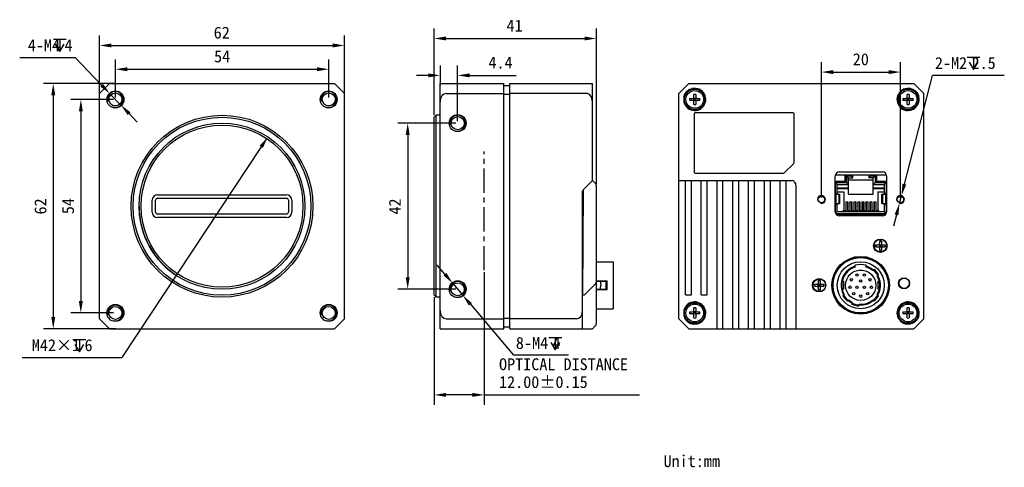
# Model space of a CAD drawing. Header units: millimetres. Extents: x 33 to 282, y 82 to 195.
import ezdxf

# ---------------------------------------------------------------- set-up
doc = ezdxf.new("R2010")
doc.units = ezdxf.units.MM
doc.header["$LTSCALE"] = 16.335
doc.header["$PDMODE"] = 3
doc.header["$PDSIZE"] = 8
doc.linetypes.add('CENTER', pattern=[0.6, 0.375, -0.075, 0.075, -0.075])
doc.layers.get('0').update_dxf_attribs({"linetype": 'CONTINUOUS'})
doc.layers.get('Defpoints').update_dxf_attribs({"linetype": 'CONTINUOUS'})
for name, color, linetype in [('00_COMPONENTS', 7, 'CONTINUOUS'), ('05_ALL_CURVES', 7, 'CONTINUOUS'), ('50_ALL_DETAILS', 7, 'CONTINUOUS'), ('51__DRAFT_DIMS', 7, 'CONTINUOUS')]:
    doc.layers.add(name, color=color, linetype=linetype)
doc.styles.get("Standard").update_dxf_attribs({"font": 'simfang.ttf'})
doc.dimstyles.new('DIMSTYLE_1', dxfattribs={"dimtxt": 3, "dimasz": 3, "dimexe": 2.5, "dimexo": 0.5, "dimtad": 1, "dimdsep": 46, "dimtxsty": 'STANDARD', "dimblk": '_FILLED', "dimblk1": '_FILLED', "dimblk2": '_FILLED', "dimcen": 0.09, "dimclrt": 3, "dimazin": 2, "dimtp": 0.1, "dimtm": 0.1, "dimtfac": 1, "dimtmove": 0, "dimatfit": 2, "dimldrblk": '_FILLED', "dimfxl": 1, "dimtolj": 1, "dimarcsym": 0})
doc.dimstyles.new('DIMSTYLE_2', dxfattribs={"dimtxt": 3, "dimasz": 3, "dimexe": 2.5, "dimexo": 0.5, "dimgap": 0.75, "dimtad": 1, "dimdsep": 46, "dimtxsty": 'STANDARD', "dimblk": '_FILLED', "dimblk1": '_FILLED', "dimblk2": '_FILLED', "dimcen": 0.09, "dimclrt": 3, "dimazin": 2, "dimtp": 0.3, "dimtm": 0.3, "dimtfac": 1, "dimtofl": 0, "dimtmove": 0, "dimatfit": 3, "dimldrblk": '_FILLED', "dimfxl": 1, "dimtolj": 1, "dimarcsym": 0})
doc.dimstyles.new('DIMSTYLE_3', dxfattribs={"dimtxt": 3, "dimasz": 3, "dimexe": 2.5, "dimexo": 0.5, "dimtad": 1, "dimdsep": 46, "dimtxsty": 'STANDARD', "dimblk": '_FILLED', "dimblk1": '_FILLED', "dimblk2": '_FILLED', "dimcen": 0.09, "dimclrt": 3, "dimazin": 2, "dimtp": 0.3, "dimtm": 0.3, "dimtfac": 1, "dimtmove": 0, "dimatfit": 2, "dimldrblk": '_FILLED', "dimfxl": 1, "dimtolj": 1, "dimarcsym": 0})
doc.dimstyles.new('DIMSTYLE_4', dxfattribs={"dimtxt": 3, "dimasz": 3, "dimexe": 2.5, "dimexo": 0.5, "dimgap": 0.75, "dimtad": 1, "dimdsep": 46, "dimtxsty": 'STANDARD', "dimblk": '_FILLED', "dimblk1": '_FILLED', "dimblk2": '_FILLED', "dimcen": 0.09, "dimclrt": 3, "dimazin": 2, "dimtp": 0.1, "dimtm": 0.1, "dimtfac": 1, "dimtofl": 0, "dimtmove": 0, "dimatfit": 3, "dimldrblk": '_FILLED', "dimfxl": 1, "dimtolj": 1, "dimarcsym": 0})
doc.dimstyles.new('DIMSTYLE_5', dxfattribs={"dimtxt": 3, "dimasz": 3, "dimexe": 2.5, "dimexo": 0.5, "dimgap": 0.75, "dimtad": 1, "dimdsep": 46, "dimtxsty": 'STANDARD', "dimblk": '_FILLED', "dimblk1": '_FILLED', "dimblk2": '_FILLED', "dimcen": 0.09, "dimclrt": 3, "dimazin": 2, "dimtp": 0.2, "dimtm": 0.2, "dimtfac": 1, "dimtofl": 0, "dimtmove": 0, "dimatfit": 3, "dimldrblk": '_FILLED', "dimfxl": 1, "dimtolj": 1, "dimarcsym": 0})

# ---------------------------------------------------------------- blocks, each defined once
blk = doc.blocks.new('_FILLED')
at = {"color": 0, "linetype": 'ByBlock'}
blk.add_solid([(0, 0), (-1, 0.167), (-1, -0.167)], dxfattribs=at)
blk = doc.blocks.new('*D42')
at = {"layer": '51__DRAFT_DIMS', "color": 0, "lineweight": -2}
for p, q in [((32.78, 185.72), (46.78, 185.72)), ((53.52, 178.74), (46.78, 185.72)), ((58.39, 173.7), (55.61, 176.58)), ((60.47, 171.54), (62.55, 169.39))]:
    blk.add_line(p, q, dxfattribs=at)
at = {"layer": 'Defpoints', "color": 0}
for p in [(55.61, 176.58), (58.39, 173.7)]:
    blk.add_point(p, dxfattribs=at)
at = {"layer": '51__DRAFT_DIMS', "color": 0, "linetype": 'ByBlock', "lineweight": -2, "xscale": 3, "yscale": 3, "zscale": 3}
for p, rotation in [((55.61, 176.58), 314.0098906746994), ((58.39, 173.7), 134.0098906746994)]:
    blk.add_blockref('_FILLED', p, dxfattribs=dict(at, rotation=rotation))
at = {"layer": '51__DRAFT_DIMS', "color": 251, "insert": (46.15, 190.34), "char_height": 3, "attachment_point": 3, "line_spacing_factor": 0.9}
blk.add_mtext('\\A1;{4-M4{\\fgdt; }4}', dxfattribs=at)
blk = doc.blocks.new('*D43')
at = {"layer": '51__DRAFT_DIMS', "color": 0, "lineweight": -2}
for p, q in [((57.12, 179.14), (38.77, 179.14)), ((41.27, 176.14), (41.27, 120.14)), ((57.12, 117.14), (38.77, 117.14))]:
    blk.add_line(p, q, dxfattribs=at)
at = {"layer": 'Defpoints', "color": 0}
for p in [(57.62, 179.14), (41.27, 117.14), (57.62, 117.14)]:
    blk.add_point(p, dxfattribs=at)
at = {"layer": '51__DRAFT_DIMS', "color": 0, "linetype": 'ByBlock', "lineweight": -2, "xscale": 3, "yscale": 3, "zscale": 3}
for p, rotation in [((41.27, 179.14), 90), ((41.27, 117.14), 270)]:
    blk.add_blockref('_FILLED', p, dxfattribs=dict(at, rotation=rotation))
at = {"layer": '51__DRAFT_DIMS', "color": 251, "insert": (36.52, 148.08), "char_height": 3, "attachment_point": 2, "rotation": 90, "line_spacing_factor": 0.9}
blk.add_mtext('\\A1;62', dxfattribs=at)
blk = doc.blocks.new('*D44')
at = {"layer": '51__DRAFT_DIMS', "color": 0, "lineweight": -2}
for p, q in [((53, 175.02), (53, 191.29)), ((115, 175.02), (115, 191.29)), ((56, 188.79), (112, 188.79))]:
    blk.add_line(p, q, dxfattribs=at)
at = {"layer": 'Defpoints', "color": 0}
for p in [(115, 188.79), (53, 174.52), (115, 174.52)]:
    blk.add_point(p, dxfattribs=at)
at = {"layer": '51__DRAFT_DIMS', "color": 0, "linetype": 'ByBlock', "lineweight": -2, "xscale": 3, "yscale": 3, "zscale": 3, "rotation": 180}
blk.add_blockref('_FILLED', (53, 188.79), dxfattribs=at)
at = {"layer": '51__DRAFT_DIMS', "color": 0, "linetype": 'ByBlock', "lineweight": -2, "xscale": 3, "yscale": 3, "zscale": 3}
blk.add_blockref('_FILLED', (115, 188.79), dxfattribs=at)
at = {"layer": '51__DRAFT_DIMS', "color": 251, "insert": (83.93, 193.54), "char_height": 3, "attachment_point": 2, "line_spacing_factor": 0.9}
blk.add_mtext('\\A1;62', dxfattribs=at)
blk = doc.blocks.new('*D45')
at = {"layer": '51__DRAFT_DIMS', "color": 0, "lineweight": -2}
for p, q in [((57, 175.64), (57, 185.27)), ((111, 175.64), (111, 185.27)), ((60, 182.77), (108, 182.77))]:
    blk.add_line(p, q, dxfattribs=at)
at = {"layer": 'Defpoints', "color": 0}
for p in [(111, 182.77), (57, 175.14), (111, 175.14)]:
    blk.add_point(p, dxfattribs=at)
at = {"layer": '51__DRAFT_DIMS', "color": 0, "linetype": 'ByBlock', "lineweight": -2, "xscale": 3, "yscale": 3, "zscale": 3, "rotation": 180}
blk.add_blockref('_FILLED', (57, 182.77), dxfattribs=at)
at = {"layer": '51__DRAFT_DIMS', "color": 0, "linetype": 'ByBlock', "lineweight": -2, "xscale": 3, "yscale": 3, "zscale": 3}
blk.add_blockref('_FILLED', (111, 182.77), dxfattribs=at)
at = {"layer": '51__DRAFT_DIMS', "color": 251, "insert": (84.02, 187.52), "char_height": 3, "attachment_point": 2, "line_spacing_factor": 0.9}
blk.add_mtext('\\A1;54', dxfattribs=at)
blk = doc.blocks.new('*D46')
at = {"layer": '51__DRAFT_DIMS', "color": 0, "lineweight": -2}
for p, q in [((56.5, 175.14), (45.76, 175.14)), ((48.26, 172.14), (48.26, 124.14)), ((56.5, 121.14), (45.76, 121.14))]:
    blk.add_line(p, q, dxfattribs=at)
at = {"layer": 'Defpoints', "color": 0}
for p in [(57, 175.14), (48.26, 121.14), (57, 121.14)]:
    blk.add_point(p, dxfattribs=at)
at = {"layer": '51__DRAFT_DIMS', "color": 0, "linetype": 'ByBlock', "lineweight": -2, "xscale": 3, "yscale": 3, "zscale": 3}
for p, rotation in [((48.26, 175.14), 90), ((48.26, 121.14), 270)]:
    blk.add_blockref('_FILLED', p, dxfattribs=dict(at, rotation=rotation))
at = {"layer": '51__DRAFT_DIMS', "color": 251, "insert": (43.51, 148.16), "char_height": 3, "attachment_point": 2, "rotation": 90, "line_spacing_factor": 0.9}
blk.add_mtext('\\A1;54', dxfattribs=at)
blk = doc.blocks.new('*D47')
at = {"layer": '51__DRAFT_DIMS', "color": 0, "lineweight": -2}
for p in [(93.94, 163.15), (33.42, 109.87)]:
    blk.add_line(p, (58.65, 109.87), dxfattribs=at)
at = {"layer": 'Defpoints', "color": 0}
for p in [(95.59, 165.65), (72.4, 130.63)]:
    blk.add_point(p, dxfattribs=at)
at = {"layer": '51__DRAFT_DIMS', "color": 0, "linetype": 'ByBlock', "lineweight": -2, "xscale": 3, "yscale": 3, "zscale": 3, "rotation": 56.4794528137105}
blk.add_blockref('_FILLED', (95.59, 165.65), dxfattribs=at)
at = {"layer": '51__DRAFT_DIMS', "color": 251, "insert": (51.24, 114.5), "char_height": 3, "attachment_point": 3, "line_spacing_factor": 0.9}
blk.add_mtext('\\A1;{M42×1{\\fgdt; }6}', dxfattribs=at)
blk = doc.blocks.new('*D48')
at = {"layer": '51__DRAFT_DIMS', "color": 0, "lineweight": -2}
for p, q in [((137.72, 171.14), (137.72, 193.05)), ((178.76, 153.73), (178.76, 193.05)), ((140.72, 190.55), (175.76, 190.55))]:
    blk.add_line(p, q, dxfattribs=at)
at = {"layer": 'Defpoints', "color": 0}
for p in [(178.76, 190.55), (137.72, 170.64), (178.76, 153.23)]:
    blk.add_point(p, dxfattribs=at)
at = {"layer": '51__DRAFT_DIMS', "color": 0, "linetype": 'ByBlock', "lineweight": -2, "xscale": 3, "yscale": 3, "zscale": 3, "rotation": 180}
blk.add_blockref('_FILLED', (137.72, 190.55), dxfattribs=at)
at = {"layer": '51__DRAFT_DIMS', "color": 0, "linetype": 'ByBlock', "lineweight": -2, "xscale": 3, "yscale": 3, "zscale": 3}
blk.add_blockref('_FILLED', (178.76, 190.55), dxfattribs=at)
at = {"layer": '51__DRAFT_DIMS', "color": 251, "insert": (158.06, 195.3), "char_height": 3, "attachment_point": 2, "line_spacing_factor": 0.9}
blk.add_mtext('\\A1;41', dxfattribs=at)
blk = doc.blocks.new('*D49')
at = {"layer": '51__DRAFT_DIMS', "color": 0, "lineweight": -2}
for p, q in [((143.15, 169.14), (128.5, 169.14)), ((131, 166.14), (131, 130.14)), ((143.15, 127.14), (128.5, 127.14))]:
    blk.add_line(p, q, dxfattribs=at)
at = {"layer": 'Defpoints', "color": 0}
for p in [(143.65, 169.14), (131, 127.14), (143.65, 127.14)]:
    blk.add_point(p, dxfattribs=at)
at = {"layer": '51__DRAFT_DIMS', "color": 0, "linetype": 'ByBlock', "lineweight": -2, "xscale": 3, "yscale": 3, "zscale": 3}
for p, rotation in [((131, 169.14), 90), ((131, 127.14), 270)]:
    blk.add_blockref('_FILLED', p, dxfattribs=dict(at, rotation=rotation))
at = {"layer": '51__DRAFT_DIMS', "color": 251, "insert": (126.25, 148.05), "char_height": 3, "attachment_point": 2, "rotation": 90, "line_spacing_factor": 0.9}
blk.add_mtext('\\A1;42', dxfattribs=at)
blk = doc.blocks.new('*D50')
at = {"layer": '51__DRAFT_DIMS', "color": 0, "lineweight": -2}
for p, q in [((140.42, 130.96), (138.49, 133.25)), ((142.36, 128.67), (144.94, 125.61)), ((146.88, 123.32), (157.76, 110.44)), ((171.73, 110.44), (157.76, 110.44))]:
    blk.add_line(p, q, dxfattribs=at)
at = {"layer": 'Defpoints', "color": 0}
for p in [(142.36, 128.67), (144.94, 125.61)]:
    blk.add_point(p, dxfattribs=at)
at = {"layer": '51__DRAFT_DIMS', "color": 0, "linetype": 'ByBlock', "lineweight": -2, "xscale": 3, "yscale": 3, "zscale": 3}
for p, rotation in [((142.36, 128.67), 310.1947193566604), ((144.94, 125.61), 130.1947193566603)]:
    blk.add_blockref('_FILLED', p, dxfattribs=dict(at, rotation=rotation))
at = {"layer": '51__DRAFT_DIMS', "color": 251, "insert": (158.39, 115.06), "char_height": 3, "attachment_point": 1, "line_spacing_factor": 0.9}
blk.add_mtext('\\A1;{8-M4{\\fgdt; }4}', dxfattribs=at)
blk = doc.blocks.new('*D51')
at = {"layer": '51__DRAFT_DIMS', "color": 0, "lineweight": -2}
for p, q in [((150.37, 131.43), (150.37, 97.92)), ((137.72, 125.14), (137.72, 97.92)), ((147.37, 100.42), (140.72, 100.42)), ((150.37, 100.42), (189.69, 100.42))]:
    blk.add_line(p, q, dxfattribs=at)
at = {"layer": 'Defpoints', "color": 0}
for p in [(150.37, 131.93), (137.72, 125.64), (137.72, 100.42)]:
    blk.add_point(p, dxfattribs=at)
at = {"layer": '51__DRAFT_DIMS', "color": 0, "linetype": 'ByBlock', "lineweight": -2, "xscale": 3, "yscale": 3, "zscale": 3, "rotation": 180}
blk.add_blockref('_FILLED', (137.72, 100.42), dxfattribs=at)
at = {"layer": '51__DRAFT_DIMS', "color": 0, "linetype": 'ByBlock', "lineweight": -2, "xscale": 3, "yscale": 3, "zscale": 3}
blk.add_blockref('_FILLED', (150.37, 100.42), dxfattribs=at)
at = {"layer": '51__DRAFT_DIMS', "color": 251, "insert": (154.12, 109.67), "char_height": 3, "attachment_point": 1, "line_spacing_factor": 0.9}
blk.add_mtext('\\A1;OPTICAL DISTANCE\\P12.00%%p0.15', dxfattribs=at)
blk = doc.blocks.new('*D52')
at = {"layer": '51__DRAFT_DIMS', "color": 0, "lineweight": -2}
for p, q in [((235.74, 150.33), (235.74, 184.55)), ((255.74, 150.33), (255.74, 184.55)), ((238.74, 182.05), (252.74, 182.05))]:
    blk.add_line(p, q, dxfattribs=at)
at = {"layer": 'Defpoints', "color": 0}
for p in [(255.74, 182.05), (235.74, 149.83), (255.74, 149.83)]:
    blk.add_point(p, dxfattribs=at)
at = {"layer": '51__DRAFT_DIMS', "color": 0, "linetype": 'ByBlock', "lineweight": -2, "xscale": 3, "yscale": 3, "zscale": 3, "rotation": 180}
blk.add_blockref('_FILLED', (235.74, 182.05), dxfattribs=at)
at = {"layer": '51__DRAFT_DIMS', "color": 0, "linetype": 'ByBlock', "lineweight": -2, "xscale": 3, "yscale": 3, "zscale": 3}
blk.add_blockref('_FILLED', (255.74, 182.05), dxfattribs=at)
at = {"layer": '51__DRAFT_DIMS', "color": 251, "insert": (245.71, 186.8), "char_height": 3, "attachment_point": 2, "line_spacing_factor": 0.9}
blk.add_mtext('\\A1;20', dxfattribs=at)
blk = doc.blocks.new('*D53')
at = {"layer": '51__DRAFT_DIMS', "color": 0, "lineweight": -2}
for p, q in [((256.74, 153.7), (263.83, 181.22)), ((282.03, 181.22), (263.83, 181.22)), ((255.49, 148.86), (255.99, 150.8)), ((254.74, 145.95), (253.99, 143.05))]:
    blk.add_line(p, q, dxfattribs=at)
at = {"layer": 'Defpoints', "color": 0}
for p in [(255.99, 150.8), (255.49, 148.86)]:
    blk.add_point(p, dxfattribs=at)
at = {"layer": '51__DRAFT_DIMS', "color": 0, "linetype": 'ByBlock', "lineweight": -2, "xscale": 3, "yscale": 3, "zscale": 3}
for p, rotation in [((255.99, 150.8), 255.5504493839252), ((255.49, 148.86), 75.55044938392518)]:
    blk.add_blockref('_FILLED', p, dxfattribs=dict(at, rotation=rotation))
at = {"layer": '51__DRAFT_DIMS', "color": 251, "insert": (264.46, 185.85), "char_height": 3, "attachment_point": 1, "line_spacing_factor": 0.9}
blk.add_mtext('\\A1;{2-M2{\\fgdt; }2.5}', dxfattribs=at)
blk = doc.blocks.new('*D54')
at = {"layer": '51__DRAFT_DIMS', "color": 0, "lineweight": -2}
for p, q in [((139.22, 183.72), (139.22, 178.72)), ((143.65, 169.64), (143.65, 183.72)), ((136.22, 181.22), (133.22, 181.22)), ((146.65, 181.22), (158.46, 181.22))]:
    blk.add_line(p, q, dxfattribs=at)
at = {"layer": 'Defpoints', "color": 0}
for p in [(139.22, 184.22), (143.65, 181.22), (143.65, 169.14)]:
    blk.add_point(p, dxfattribs=at)
at = {"layer": '51__DRAFT_DIMS', "color": 0, "linetype": 'ByBlock', "lineweight": -2, "xscale": 3, "yscale": 3, "zscale": 3}
blk.add_blockref('_FILLED', (139.22, 181.22), dxfattribs=at)
at = {"layer": '51__DRAFT_DIMS', "color": 0, "linetype": 'ByBlock', "lineweight": -2, "xscale": 3, "yscale": 3, "zscale": 3, "rotation": 180}
blk.add_blockref('_FILLED', (143.65, 181.22), dxfattribs=at)
at = {"layer": '51__DRAFT_DIMS', "color": 251, "insert": (151.44, 185.97), "char_height": 3, "attachment_point": 1, "line_spacing_factor": 0.9}
blk.add_mtext('\\A1;4.4', dxfattribs=at)

msp = doc.modelspace()

# ---------------------------------------------------------------- linework, layer by layer
at = {"layer": '00_COMPONENTS', "color": 7}
for p, q in [((52.996, 176.639), (55.496, 179.139)), ((55.496, 179.139), (112.496, 179.139)), ((112.496, 179.139), (114.996, 176.639)), ((139.222, 117.139), (139.222, 179.139)), ((139.222, 179.139), (155.352, 179.139)), ((155.352, 117.139), (155.352, 179.139)), ((155.352, 178.638), (156.852, 178.638)), ((156.852, 117.139), (156.852, 179.139)), ((156.852, 179.139), (177.757, 179.139)), ((177.757, 154.639), (177.757, 179.139)), ((199.659, 176.639), (202.159, 179.139)), ((202.159, 179.139), (259.159, 179.139)), ((203.002, 177.861), (203.049, 177.667)), ((258.315, 177.861), (258.269, 177.667)), ((259.159, 179.139), (261.659, 176.639)), ((52.996, 119.639), (52.996, 176.639)), ((114.996, 119.639), (114.996, 176.639)), ((140.722, 176.639), (155.352, 176.639)), ((155.352, 176.429), (156.852, 176.429)), ((176.257, 176.639), (156.852, 176.639)), ((199.659, 119.639), (199.659, 176.639)), ((200.937, 175.796), (201.131, 175.749)), ((202.385, 175.389), (203.109, 175.389)), ((203.109, 174.889), (202.385, 174.889)), ((203.321, 174.802), (203.997, 175.477)), ((203.321, 175.477), (203.997, 174.802)), ((203.409, 175.689), (203.409, 176.413)), ((203.409, 174.889), (203.409, 175.389)), ((203.909, 175.389), (203.409, 175.389)), ((203.909, 175.139), (203.409, 175.139)), ((203.909, 174.889), (203.409, 174.889)), ((203.409, 173.865), (203.409, 174.589)), ((203.659, 174.889), (203.659, 175.389)), ((203.909, 176.413), (203.909, 175.689)), ((203.909, 174.889), (203.909, 175.389)), ((203.909, 174.589), (203.909, 173.865)), ((204.209, 175.389), (204.933, 175.389)), ((204.933, 174.889), (204.209, 174.889)), ((256.385, 175.389), (257.109, 175.389)), ((257.109, 174.889), (256.385, 174.889)), ((257.321, 174.802), (257.997, 175.477)), ((257.321, 175.477), (257.997, 174.802)), ((257.409, 175.689), (257.409, 176.413)), ((257.409, 174.889), (257.409, 175.389)), ((257.909, 175.389), (257.409, 175.389)), ((257.909, 175.139), (257.409, 175.139)), ((257.909, 174.889), (257.409, 174.889)), ((257.409, 173.865), (257.409, 174.589)), ((257.659, 174.889), (257.659, 175.389)), ((257.909, 176.413), (257.909, 175.689)), ((257.909, 174.889), (257.909, 175.389)), ((257.909, 174.589), (257.909, 173.865)), ((258.209, 175.389), (258.933, 175.389)), ((258.933, 174.889), (258.209, 174.889)), ((260.381, 175.796), (260.186, 175.749)), ((261.659, 119.639), (261.659, 176.639)), ((137.722, 170.639), (138.222, 171.139)), ((137.722, 125.64), (137.722, 170.639)), ((138.222, 125.139), (138.222, 171.139)), ((139.222, 171.139), (138.222, 171.139)), ((203.509, 171.449), (203.509, 156.749)), ((228.509, 171.749), (203.809, 171.749)), ((228.809, 159.174), (228.809, 171.449)), ((228.721, 158.962), (226.297, 156.537)), ((177.757, 154.639), (175.403, 152.286)), ((178.464, 153.932), (177.757, 154.639)), ((199.659, 154.639), (228.309, 154.639)), ((201.309, 125.686), (201.309, 154.639)), ((202.809, 125.686), (202.809, 154.639)), ((203.809, 156.449), (226.084, 156.449)), ((205.309, 125.686), (205.309, 154.639)), ((206.809, 125.686), (206.809, 154.639)), ((209.309, 117.139), (209.309, 154.639)), ((210.809, 117.139), (210.809, 154.639)), ((213.309, 117.139), (213.309, 154.639)), ((214.809, 117.139), (214.809, 154.639)), ((217.309, 117.139), (217.309, 154.639)), ((218.809, 117.139), (218.809, 154.639)), ((221.309, 117.139), (221.309, 154.639)), ((222.809, 117.139), (222.809, 154.639)), ((225.309, 117.139), (225.309, 154.639)), ((226.809, 117.139), (226.809, 154.639)), ((239.238, 146.696), (239.238, 155.796)), ((252.224, 155.956), (239.253, 155.956)), ((240.238, 156.796), (251.238, 156.796)), ((241.659, 155.956), (241.659, 154.45)), ((241.701, 154.469), (241.659, 154.566)), ((241.709, 155.956), (241.709, 154.351)), ((242.059, 155.801), (243.159, 155.801)), ((242.059, 155.801), (242.059, 154.111)), ((242.559, 155.301), (242.059, 155.801)), ((242.559, 155.301), (243.659, 155.301)), ((242.559, 151.151), (242.559, 155.301)), ((242.559, 154.801), (248.859, 154.801)), ((243.159, 155.956), (243.159, 155.801)), ((243.159, 155.801), (243.659, 155.301)), ((243.659, 155.301), (243.659, 155.956)), ((247.759, 155.956), (247.759, 155.301)), ((247.759, 155.301), (248.259, 155.801)), ((248.859, 155.301), (247.759, 155.301)), ((248.259, 155.956), (248.259, 155.801)), ((248.259, 155.801), (249.359, 155.801)), ((249.359, 155.801), (248.859, 155.301)), ((248.859, 151.151), (248.859, 155.301)), ((249.359, 155.801), (249.359, 154.111)), ((249.709, 155.956), (249.709, 154.351)), ((249.717, 154.469), (249.759, 154.566)), ((249.759, 154.45), (249.759, 155.956)), ((252.238, 155.796), (252.238, 146.696)), ((175.403, 152.286), (175.257, 125.686)), ((178.757, 118.554), (178.757, 153.225)), ((229.309, 117.139), (229.309, 153.225)), ((239.238, 154.45), (241.659, 154.45)), ((241.709, 154.351), (239.238, 154.351)), ((239.254, 154.111), (242.059, 154.111)), ((239.254, 154.111), (239.254, 153.801)), ((239.754, 153.611), (239.254, 154.111)), ((239.254, 153.801), (239.254, 151.641)), ((239.754, 153.611), (242.559, 153.611)), ((239.754, 151.151), (239.754, 153.611)), ((239.754, 152.801), (242.559, 152.801)), ((242.559, 152.551), (239.754, 152.551)), ((241.709, 154.451), (241.659, 154.451)), ((242.059, 154.111), (242.559, 153.611)), ((248.859, 153.611), (249.359, 154.111)), ((248.859, 153.611), (251.664, 153.611)), ((248.859, 152.801), (251.664, 152.801)), ((251.664, 152.551), (248.859, 152.551)), ((249.359, 154.111), (252.164, 154.111)), ((249.709, 154.451), (249.759, 154.451)), ((249.709, 154.351), (252.238, 154.351)), ((249.759, 154.45), (252.238, 154.45)), ((251.664, 153.611), (252.164, 154.111)), ((251.664, 151.151), (251.664, 153.611)), ((252.164, 154.111), (252.164, 153.801)), ((252.164, 153.801), (252.164, 151.641)), ((66.296, 146.639), (66.296, 149.639)), ((67.196, 146.639), (67.196, 149.639)), ((67.696, 151.039), (100.296, 151.039)), ((67.696, 150.139), (100.296, 150.139)), ((100.796, 149.639), (100.796, 146.639)), ((101.696, 149.639), (101.696, 146.639)), ((175.257, 117.139), (175.257, 151.932)), ((239.238, 151.151), (240.354, 151.151)), ((239.254, 151.641), (239.254, 151.401)), ((239.254, 151.401), (239.754, 151.401)), ((239.398, 151.151), (239.398, 148.851)), ((239.754, 151.751), (241.389, 151.751)), ((240.254, 148.851), (240.254, 151.151)), ((240.354, 151.151), (240.354, 148.851)), ((241.389, 151.751), (241.389, 147.051)), ((242.559, 151.151), (248.859, 151.151)), ((250.029, 151.751), (251.664, 151.751)), ((250.029, 151.751), (250.029, 147.051)), ((251.063, 151.151), (252.238, 151.151)), ((251.063, 148.851), (251.063, 151.151)), ((251.164, 151.151), (251.164, 148.851)), ((251.664, 151.401), (252.238, 151.401)), ((252.02, 148.851), (252.02, 151.151)), ((252.164, 151.641), (252.164, 151.401)), ((239.238, 148.851), (240.354, 148.851)), ((239.254, 148.601), (239.754, 148.601)), ((239.254, 148.601), (239.254, 148.362)), ((239.254, 148.362), (239.254, 146.522)), ((239.754, 146.801), (239.754, 148.851)), ((241.889, 149.277), (242.389, 149.277)), ((241.889, 149.277), (241.889, 146.951)), ((241.889, 147.651), (241.929, 147.651)), ((241.929, 149.277), (241.929, 146.801)), ((242.349, 149.277), (242.349, 146.801)), ((242.349, 147.651), (242.389, 147.651)), ((242.389, 149.277), (242.389, 146.951)), ((242.909, 149.277), (243.409, 149.277)), ((242.909, 149.277), (242.909, 146.951)), ((242.909, 148.991), (242.924, 148.953)), ((242.949, 149.277), (242.949, 146.801)), ((243.369, 149.277), (243.369, 146.801)), ((243.393, 148.953), (243.409, 148.991)), ((243.409, 149.277), (243.409, 146.951)), ((243.929, 149.277), (244.429, 149.277)), ((243.929, 149.277), (243.929, 146.951)), ((243.929, 147.651), (243.969, 147.651)), ((243.969, 149.277), (243.969, 146.801)), ((244.389, 149.277), (244.389, 146.801)), ((244.389, 147.651), (244.429, 147.651)), ((244.429, 149.277), (244.429, 146.951)), ((244.949, 149.277), (245.449, 149.277)), ((244.949, 149.277), (244.949, 146.951)), ((244.949, 148.991), (244.964, 148.953)), ((244.989, 149.277), (244.989, 146.801)), ((245.409, 149.277), (245.409, 146.801)), ((245.433, 148.953), (245.449, 148.991)), ((245.449, 149.277), (245.449, 146.951)), ((245.969, 149.277), (246.469, 149.277)), ((245.969, 149.277), (245.969, 146.951)), ((245.969, 147.651), (246.009, 147.651)), ((246.009, 149.277), (246.009, 146.801)), ((246.429, 149.277), (246.429, 146.801)), ((246.429, 147.651), (246.469, 147.651)), ((246.469, 149.277), (246.469, 146.951)), ((246.989, 149.277), (247.489, 149.277)), ((246.989, 149.277), (246.989, 146.951)), ((246.989, 148.991), (247.004, 148.953)), ((247.029, 149.277), (247.029, 146.801)), ((247.449, 149.277), (247.449, 146.801)), ((247.473, 148.953), (247.489, 148.991)), ((247.489, 149.277), (247.489, 146.951)), ((248.009, 149.277), (248.509, 149.277)), ((248.009, 149.277), (248.009, 146.951)), ((248.009, 147.651), (248.049, 147.651)), ((248.049, 149.277), (248.049, 146.801)), ((248.469, 149.277), (248.469, 146.801)), ((248.469, 147.651), (248.509, 147.651)), ((248.509, 149.277), (248.509, 146.951)), ((249.029, 149.277), (249.529, 149.277)), ((249.029, 149.277), (249.029, 146.951)), ((249.029, 148.991), (249.044, 148.953)), ((249.069, 149.277), (249.069, 146.801)), ((249.489, 149.277), (249.489, 146.801)), ((249.513, 148.953), (249.529, 148.991)), ((249.529, 149.277), (249.529, 146.951)), ((251.063, 148.851), (252.238, 148.851)), ((251.664, 146.801), (251.664, 148.851)), ((251.664, 148.601), (252.238, 148.601)), ((252.164, 148.601), (252.164, 148.362)), ((252.164, 148.362), (252.164, 146.401)), ((100.296, 146.139), (67.696, 146.139)), ((100.296, 145.239), (67.696, 145.239)), ((239.301, 146.349), (239.754, 146.801)), ((239.32, 146.301), (252.143, 146.301)), ((239.504, 146.151), (251.914, 146.151)), ((239.754, 146.801), (251.664, 146.801)), ((251.238, 145.696), (240.238, 145.696)), ((241.109, 146.951), (241.909, 146.951)), ((241.109, 146.951), (241.109, 146.801)), ((241.389, 147.051), (241.889, 147.051)), ((241.909, 146.951), (241.909, 146.801)), ((242.949, 146.951), (242.349, 146.951)), ((243.969, 146.951), (243.369, 146.951)), ((244.989, 146.951), (244.389, 146.951)), ((246.009, 146.951), (245.409, 146.951)), ((247.029, 146.951), (246.429, 146.951)), ((248.049, 146.951), (247.449, 146.951)), ((249.069, 146.951), (248.469, 146.951)), ((249.509, 146.951), (250.309, 146.951)), ((249.509, 146.951), (249.509, 146.801)), ((249.529, 147.051), (250.029, 147.051)), ((250.309, 146.951), (250.309, 146.801)), ((252.149, 146.317), (251.664, 146.801)), ((249.463, 138.389), (250.109, 138.389)), ((249.463, 137.889), (249.463, 138.389)), ((249.463, 137.889), (250.109, 137.889)), ((249.48, 138.389), (249.48, 137.889)), ((250.321, 138.477), (250.997, 137.802)), ((250.321, 137.802), (250.997, 138.477)), ((250.909, 139.335), (250.409, 139.335)), ((250.409, 139.335), (250.409, 138.689)), ((250.409, 139.318), (250.909, 139.318)), ((250.409, 138.389), (250.909, 138.389)), ((250.409, 138.389), (250.409, 137.889)), ((250.409, 138.139), (250.909, 138.139)), ((250.409, 137.889), (250.909, 137.889)), ((250.409, 137.589), (250.409, 136.944)), ((250.659, 138.389), (250.659, 137.889)), ((250.909, 139.335), (250.909, 138.689)), ((250.909, 138.389), (250.909, 137.889)), ((250.909, 137.589), (250.909, 136.944)), ((251.209, 138.389), (251.854, 138.389)), ((251.209, 137.889), (251.854, 137.889)), ((251.838, 138.389), (251.838, 137.889)), ((251.854, 137.889), (251.854, 138.389)), ((250.409, 136.96), (250.909, 136.96)), ((250.909, 136.944), (250.409, 136.944)), ((178.757, 134.089), (183.057, 134.089)), ((183.057, 134.089), (183.057, 122.19)), ((244.284, 132.731), (244.284, 133.199)), ((247.084, 132.731), (247.084, 133.199)), ((248.717, 131.86), (249.067, 132.154)), ((245.284, 131.969), (245.284, 131.939)), ((245.284, 131.939), (246.084, 131.939)), ((246.084, 131.939), (246.084, 131.969)), ((250.224, 130.775), (249.874, 130.481)), ((175.757, 125.686), (178.464, 128.393)), ((178.757, 129.289), (181.457, 129.289)), ((178.757, 129.219), (181.457, 129.219)), ((178.757, 129.139), (181.28, 129.139)), ((178.757, 127.139), (181.281, 127.139)), ((181.282, 127.139), (181.282, 129.139)), ((181.282, 128.939), (181.457, 128.939)), ((181.282, 127.959), (181.457, 127.959)), ((181.282, 127.359), (181.457, 127.359)), ((181.282, 127.289), (181.457, 127.289)), ((181.457, 126.989), (181.457, 129.289)), ((233.988, 128.389), (234.634, 128.389)), ((233.988, 127.889), (233.988, 128.389)), ((233.988, 127.889), (234.634, 127.889)), ((234.005, 128.389), (234.005, 127.889)), ((234.846, 128.477), (235.522, 127.802)), ((234.846, 127.802), (235.522, 128.477)), ((235.434, 129.335), (234.934, 129.335)), ((234.934, 129.335), (234.934, 128.689)), ((234.934, 129.318), (235.434, 129.318)), ((234.934, 128.389), (235.434, 128.389)), ((234.934, 128.389), (234.934, 127.889)), ((234.934, 128.139), (235.434, 128.139)), ((234.934, 127.889), (235.434, 127.889)), ((234.934, 127.589), (234.934, 126.944)), ((235.184, 128.389), (235.184, 127.889)), ((235.434, 129.335), (235.434, 128.689)), ((235.434, 128.389), (235.434, 127.889)), ((235.434, 127.589), (235.434, 126.944)), ((235.734, 128.389), (236.379, 128.389)), ((235.734, 127.889), (236.379, 127.889)), ((236.363, 128.389), (236.363, 127.889)), ((236.379, 127.889), (236.379, 128.389)), ((240.99, 129.139), (241.334, 129.139)), ((241.334, 127.139), (240.991, 127.139)), ((241.334, 129.139), (241.334, 127.139)), ((250.034, 129.139), (250.377, 129.139)), ((250.034, 129.139), (250.034, 127.139)), ((250.377, 127.139), (250.034, 127.139)), ((137.722, 125.639), (138.222, 125.139)), ((139.222, 125.139), (138.222, 125.139)), ((175.257, 125.686), (175.757, 125.686)), ((181.457, 126.989), (178.757, 126.989)), ((201.309, 125.686), (202.809, 125.686)), ((205.309, 125.686), (206.809, 125.686)), ((234.934, 126.96), (235.434, 126.96)), ((235.434, 126.944), (234.934, 126.944)), ((241.143, 125.504), (241.493, 125.798)), ((249.874, 125.798), (250.224, 125.504)), ((178.757, 122.189), (183.057, 122.189)), ((203.409, 121.689), (203.409, 122.413)), ((203.909, 122.413), (203.909, 121.689)), ((242.65, 124.419), (242.3, 124.125)), ((243.476, 123.376), (243.594, 123.818)), ((245.333, 123.352), (245.214, 122.91)), ((249.067, 124.125), (248.717, 124.419)), ((257.409, 121.689), (257.409, 122.413)), ((257.909, 122.413), (257.909, 121.689)), ((155.352, 119.849), (156.852, 119.849)), ((201.131, 120.53), (200.937, 120.483)), ((202.385, 121.389), (203.109, 121.389)), ((203.109, 120.889), (202.385, 120.889)), ((203.321, 121.477), (203.997, 120.802)), ((203.321, 120.802), (203.997, 121.477)), ((203.409, 120.889), (203.409, 121.389)), ((203.909, 121.389), (203.409, 121.389)), ((203.909, 121.139), (203.409, 121.139)), ((203.909, 120.889), (203.409, 120.889)), ((203.409, 119.865), (203.409, 120.589)), ((203.659, 120.889), (203.659, 121.389)), ((203.909, 120.889), (203.909, 121.389)), ((203.909, 120.589), (203.909, 119.865)), ((204.209, 121.389), (204.933, 121.389)), ((204.933, 120.889), (204.209, 120.889)), ((256.385, 121.389), (257.109, 121.389)), ((257.109, 120.889), (256.385, 120.889)), ((257.321, 121.477), (257.997, 120.802)), ((257.321, 120.802), (257.997, 121.477)), ((257.909, 121.389), (257.409, 121.389)), ((257.409, 120.889), (257.409, 121.389)), ((257.909, 121.139), (257.409, 121.139)), ((257.909, 120.889), (257.409, 120.889)), ((257.409, 119.865), (257.409, 120.589)), ((257.659, 120.889), (257.659, 121.389)), ((257.909, 120.889), (257.909, 121.389)), ((257.909, 120.589), (257.909, 119.865)), ((258.209, 121.389), (258.933, 121.389)), ((258.933, 120.889), (258.209, 120.889)), ((260.381, 120.483), (260.186, 120.53)), ((55.496, 117.139), (52.996, 119.639)), ((114.996, 119.639), (112.496, 117.139)), ((140.722, 119.639), (155.352, 119.639)), ((155.352, 117.641), (156.852, 117.641)), ((173.757, 119.639), (156.852, 119.639)), ((177.757, 117.139), (178.464, 117.847)), ((202.159, 117.139), (199.659, 119.639)), ((203.049, 118.612), (203.002, 118.418)), ((258.315, 118.418), (258.269, 118.612)), ((261.659, 119.639), (259.159, 117.139)), ((55.496, 117.139), (112.496, 117.139)), ((139.222, 117.139), (155.352, 117.139)), ((156.852, 117.139), (177.757, 117.139)), ((202.159, 117.139), (259.159, 117.139))]:
    msp.add_line(p, q, dxfattribs=at)
for centre, radius in [((56.996, 175.139), 2.15), ((110.996, 175.139), 2.15), ((203.659, 175.139), 2.6), ((203.659, 175.139), 2.25), ((257.659, 175.139), 2.6), ((257.659, 175.139), 2.25), ((56.996, 175.139), 1.65), ((110.996, 175.139), 1.65), ((83.996, 148.139), 23), ((83.996, 148.139), 22.5), ((143.652, 169.139), 2.15), ((143.652, 169.139), 1.65), ((83.996, 148.139), 21), ((83.996, 148.139), 20.5), ((235.741, 149.828), 0.8), ((255.741, 149.828), 0.8), ((250.659, 138.139), 1.7), ((250.659, 138.139), 1.6), ((245.684, 128.139), 7.3), ((245.684, 128.139), 7.1), ((245.684, 128.139), 7), ((245.684, 128.139), 5.95), ((235.159, 128.139), 1.7), ((235.184, 128.139), 1.6), ((245.684, 128.139), 3.85), ((243.304, 129.519), 0.3), ((244.734, 130.719), 0.3), ((246.634, 130.719), 0.3), ((248.064, 129.519), 0.3), ((256.659, 128.639), 1.4), ((256.659, 128.639), 1.3), ((143.652, 127.139), 2.15), ((143.652, 127.139), 1.65), ((242.974, 127.659), 0.3), ((244.734, 127.589), 0.3), ((245.684, 129.239), 0.3), ((246.634, 127.589), 0.3), ((248.394, 127.659), 0.3), ((243.914, 126.029), 0.3), ((245.684, 125.389), 0.3), ((247.454, 126.029), 0.3), ((56.996, 121.139), 2.15), ((56.996, 121.139), 1.65), ((110.996, 121.139), 2.15), ((110.996, 121.139), 1.65), ((203.659, 121.139), 2.6), ((203.659, 121.139), 2.25), ((257.659, 121.139), 2.6), ((257.659, 121.139), 2.25)]:
    msp.add_circle(centre, radius, dxfattribs=at)
for centre, radius, start, end in [((56.996, 175.139), 2, 255, 195), ((110.996, 175.139), 2, 255, 195), ((203.659, 175.139), 2.8, 166.43356, 103.56644), ((257.659, 175.139), 2.8, 76.43356, 13.56644), ((209.797, 175.143), 7.417, 178.09635, 180.02795), ((209.797, 175.136), 7.417, 179.97205, 181.90365), ((203.109, 175.689), 0.3, 270, 0), ((203.109, 174.589), 0.3, 0, 90), ((203.659, 168.999), 7.419, 88.06882, 91.93118), ((204.209, 175.689), 0.3, 180, 270), ((204.209, 174.589), 0.3, 90, 180), ((197.52, 175.143), 7.417, 359.97205, 1.90365), ((197.52, 175.136), 7.417, 358.09635, 0.02795), ((263.797, 175.143), 7.417, 178.09635, 180.02795), ((263.797, 175.136), 7.417, 179.97205, 181.90365), ((257.109, 175.689), 0.3, 270, 0), ((257.109, 174.589), 0.3, 0, 90), ((257.659, 168.999), 7.419, 88.06882, 91.93118), ((258.209, 175.689), 0.3, 180, 270), ((258.209, 174.589), 0.3, 90, 180), ((251.52, 175.143), 7.417, 359.97205, 1.90365), ((251.52, 175.136), 7.417, 358.09635, 0.02795), ((203.659, 181.28), 7.419, 268.06882, 271.93118), ((257.659, 181.28), 7.419, 268.06882, 271.93118), ((143.652, 169.139), 2, 255, 195), ((203.809, 171.449), 0.3, 90, 180), ((228.509, 171.449), 0.3, 0, 90), ((228.509, 159.174), 0.3, 315, 0), ((203.809, 156.749), 0.3, 180, 270), ((226.084, 156.749), 0.3, 270, 315), ((240.238, 155.796), 1, 90, 180), ((251.238, 155.796), 1, 0, 90), ((175.757, 151.932), 0.5, 135, 180), ((177.757, 153.225), 1, 0, 45), ((239.004, 153.801), 0.25, 359.99998, 20.16341), ((252.414, 153.801), 0.25, 134.69097, 179.99998), ((67.696, 149.639), 1.4, 90, 180), ((67.696, 149.639), 0.5, 90, 180), ((100.296, 149.639), 1.4, 0, 90), ((100.296, 149.639), 0.5, 0, 90), ((235.741, 149.828), 1, 255, 195), ((239.004, 151.641), 0.25, 339.93179, 359.99998), ((252.414, 151.641), 0.25, 179.99998, 225.19272), ((255.741, 149.828), 1, 255, 195), ((239.004, 148.362), 0.25, 359.99998, 20.06372), ((242.138, 147.476), 0.457, 117.31817, 123.17702), ((242.138, 147.476), 0.457, 56.6872, 62.55514), ((242.832, 148.916), 0.1, 320.74524, 21.80138), ((242.849, 148.291), 0.1, 359.99998, 53.06229), ((243.486, 148.916), 0.1, 158.19857, 219.24588), ((244.179, 147.476), 0.457, 117.33622, 123.19639), ((244.179, 147.476), 0.457, 56.70659, 62.5732), ((244.872, 148.916), 0.1, 320.74524, 21.80138), ((244.889, 148.291), 0.1, 359.99998, 53.06229), ((245.526, 148.916), 0.1, 158.19857, 219.24588), ((246.219, 147.476), 0.457, 117.35427, 123.21576), ((246.219, 147.476), 0.457, 56.72598, 62.59126), ((246.912, 148.916), 0.1, 320.74524, 21.80138), ((246.929, 148.291), 0.1, 359.99998, 53.06229), ((247.566, 148.916), 0.1, 158.19857, 219.24588), ((248.259, 147.476), 0.457, 117.37232, 123.23514), ((248.259, 147.476), 0.457, 56.74537, 62.60932), ((248.952, 148.916), 0.1, 320.74524, 21.80138), ((248.969, 148.291), 0.1, 359.99998, 53.06229), ((249.606, 148.916), 0.1, 158.19857, 219.24588), ((252.414, 148.362), 0.25, 134.8075, 179.99998), ((67.696, 146.639), 1.4, 180, 270), ((67.696, 146.639), 0.5, 180, 270), ((100.296, 146.639), 1.4, 270, 0), ((100.296, 146.639), 0.5, 270, 0), ((240.238, 146.696), 1, 180, 270), ((239.504, 146.401), 0.25, 239.97142, 269.99998), ((251.238, 146.696), 1, 270, 0), ((251.914, 146.401), 0.25, 269.99998, 359.99998), ((250.109, 138.689), 0.3, 270, 0), ((250.109, 137.589), 0.3, 0, 90), ((251.209, 138.689), 0.3, 180, 270), ((251.209, 137.589), 0.3, 90, 180), ((245.684, 128.139), 5, 106.2602, 230.35839), ((245.684, 128.139), 4.8, 106.95776, 209.19308), ((245.684, 128.139), 5.25, 74.53399, 105.46601), ((245.684, 128.139), 5, 309.6416, 73.7398), ((245.684, 128.139), 4.8, 50.80692, 73.04224), ((245.684, 128.139), 5.25, 30.12911, 49.87089), ((245.684, 128.139), 4.8, 330.80692, 29.19308), ((143.652, 127.139), 2, 255, 195), ((177.757, 129.101), 1, 315, 0), ((234.634, 128.689), 0.3, 270, 0), ((234.634, 127.589), 0.3, 0, 90), ((235.734, 128.689), 0.3, 180, 270), ((235.734, 127.589), 0.3, 90, 180), ((245.684, 128.139), 5.25, 210.12911, 229.87089), ((245.684, 128.139), 5.25, 310.12911, 329.87089), ((56.996, 121.139), 2, 255, 195), ((110.996, 121.139), 2, 255, 195), ((203.659, 121.139), 2.8, 256.43356, 193.56644), ((203.659, 114.999), 7.419, 88.06882, 91.93118), ((245.684, 128.139), 5, 230.36976, 265.35902), ((245.684, 128.139), 4.8, 230.80692, 244.19308), ((245.684, 128.139), 5.25, 245.12911, 264.87089), ((245.684, 128.139), 5, 265.36976, 309.63024), ((245.684, 128.139), 4.8, 265.80692, 309.19308), ((257.659, 121.139), 2.8, 346.43356, 283.56644), ((257.659, 114.999), 7.419, 88.06882, 91.93118), ((209.797, 121.143), 7.417, 178.09635, 180.02795), ((209.797, 121.136), 7.417, 179.97205, 181.90365), ((203.109, 121.689), 0.3, 270, 0), ((203.109, 120.589), 0.3, 0, 90), ((203.659, 127.28), 7.419, 268.06882, 271.93118), ((204.209, 121.689), 0.3, 180, 270), ((204.209, 120.589), 0.3, 90, 180), ((197.52, 121.143), 7.417, 359.97205, 1.90365), ((197.52, 121.136), 7.417, 358.09635, 0.02795), ((263.797, 121.143), 7.417, 178.09635, 180.02795), ((263.797, 121.136), 7.417, 179.97205, 181.90365), ((257.109, 121.689), 0.3, 270, 0), ((257.109, 120.589), 0.3, 0, 90), ((257.659, 127.28), 7.419, 268.06882, 271.93118), ((258.209, 121.689), 0.3, 180, 270), ((258.209, 120.589), 0.3, 90, 180), ((251.52, 121.143), 7.417, 359.97205, 1.90365), ((251.52, 121.136), 7.417, 358.09635, 0.02795), ((177.757, 118.554), 1, 315, 0)]:
    msp.add_arc(centre, radius, start, end, dxfattribs=at)
for centre, major_axis, start_param, end_param in [((140.722, 174.518), (0, -2.121), 3.1415927, 4.712389), ((176.257, 174.518), (0, -2.121), 1.5707963, 3.1415927), ((228.309, 153.225), (0, 1.414), -1.5707963, 0), ((140.722, 121.761), (0, -2.121), -1.5707963, 0), ((173.757, 121.761), (0, 2.121), 3.1415927, 4.712389)]:
    msp.add_ellipse(centre, major_axis=major_axis, ratio=0.7071068, start_param=start_param, end_param=end_param, dxfattribs=at)
for points, knots in [([(200.937, 175.796), (200.982, 176.058), (201.147, 176.563), (201.613, 177.202), (202.25, 177.657), (202.747, 177.817), (203.002, 177.861)], [0, 0, 0, 0, 0.2563111, 0.5041087, 0.7506147, 1, 1, 1, 1]), ([(258.315, 177.861), (258.577, 177.816), (259.082, 177.651), (259.721, 177.186), (260.176, 176.549), (260.336, 176.051), (260.381, 175.796)], [0, 0, 0, 0, 0.256157, 0.503798, 0.750221, 1, 1, 1, 1]), ([(179.836, 129.139), (179.839, 128.974), (179.849, 128.64), (179.853, 128.307), (179.853, 128.139)], [0, 0, 0, 0, 0.4977005, 1, 1, 1, 1]), ([(179.836, 127.139), (179.839, 127.305), (179.849, 127.639), (179.853, 127.972), (179.853, 128.139)], [0, 0, 0, 0, 0.4977007, 1, 1, 1, 1]), ([(200.937, 120.483), (200.982, 120.222), (201.147, 119.717), (201.612, 119.078), (202.249, 118.623), (202.747, 118.462), (203.002, 118.418)], [0, 0, 0, 0, 0.2558215, 0.5035036, 0.7501496, 1, 1, 1, 1]), ([(260.381, 120.483), (260.335, 120.221), (260.17, 119.716), (259.705, 119.077), (259.067, 118.622), (258.57, 118.462), (258.315, 118.418)], [0, 0, 0, 0, 0.2563111, 0.5041087, 0.7506147, 1, 1, 1, 1])]:
    msp.add_open_spline(points, degree=3, knots=knots, dxfattribs=at)
at = {"layer": '05_ALL_CURVES', "color": 7, "linetype": 'CENTER'}
msp.add_line((150.372, 131.931), (150.372, 161.931), dxfattribs=at)
at = {"layer": '51__DRAFT_DIMS', "color": 251}
for p, q in [((41.294, 190.37), (44.544, 190.37)), ((42.919, 190.37), (42.919, 187.245)), ((272.626, 185.826), (275.876, 185.826)), ((274.251, 185.826), (274.251, 182.701)), ((166.75, 114.921), (170, 114.921)), ((168.375, 114.921), (168.375, 111.796)), ((46.261, 114.425), (49.511, 114.425)), ((47.886, 114.425), (47.886, 111.3))]:
    msp.add_line(p, q, dxfattribs=at)
for points in [[(41.794, 189.12), (42.919, 187.245), (44.044, 189.12)], [(273.126, 184.576), (274.251, 182.701), (275.376, 184.576)], [(46.761, 113.175), (47.886, 111.3), (49.011, 113.175)], [(167.25, 113.671), (168.375, 111.796), (169.5, 113.671)]]:
    msp.add_lwpolyline(points, dxfattribs=at)
at = {"layer": '51__DRAFT_DIMS', "color": 7}
msp.add_arc((83.996, 148.139), 21, 180, 237.84338, dxfattribs=at)

# ---------------------------------------------------------------- texts
at = {"layer": '50_ALL_DETAILS', "color": 252}
msp.add_text('Unit:mm', height=3, dxfattribs=at).set_placement((195.766, 82.163))

# ---------------------------------------------------------------- dimensions: what is measured, and where the dimension line sits
at = {"layer": '51__DRAFT_DIMS', "color": 251}
dim = msp.add_linear_dim(base=(178.757, 190.547), p1=(137.722, 170.639), p2=(178.757, 153.225), text='41', dimstyle='DIMSTYLE_2', override={"dimclrt": 251}, dxfattribs=at)
dim.commit()
dim.dimension.update_dxf_attribs({"geometry": '*D48', "text_midpoint": (158.06, 190.547), "dimtype": 160})
for base, p1, p2, dimstyle, override, picture, middle in [((114.996, 188.789), (52.996, 174.518), (114.996, 174.518), 'DIMSTYLE_2', {"dimclrt": 251}, '*D44', (83.935, 188.789)), ((110.996, 182.775), (56.996, 175.139), (110.996, 175.139), 'DIMSTYLE_2', {"dimclrt": 251}, '*D45', (84.017, 182.775)), ((143.652, 181.22), (139.222, 184.22), (143.652, 169.139), 'DIMSTYLE_5', {"dimdec": 1, "dimclrt": 251}, '*D54', (154.576, 181.22)), ((255.741, 182.048), (235.741, 149.828), (255.741, 149.828), 'DIMSTYLE_4', {"dimclrt": 251}, '*D52', (245.715, 182.048))]:
    dim = msp.add_linear_dim(base=base, p1=p1, p2=p2, dimstyle=dimstyle, override=override, dxfattribs=at)
    dim.commit()
    dim.dimension.update_dxf_attribs({"geometry": picture, "text_midpoint": middle, "dimtype": 160})
for p1, p2, text, dimstyle, picture, middle in [((58.386, 173.701), (55.607, 176.578), '{4-M<>{\\fgdt; }4}', 'DIMSTYLE_1', '*D42', (39.466, 185.716)), ((255.492, 148.859), (255.991, 150.796), '{2-M<>{\\fgdt; }2.5}', 'DIMSTYLE_1', '*D53', (273.245, 181.225)), ((72.399, 130.632), (95.593, 165.647), '{M<>×1{\\fgdt; }6}', 'DIMSTYLE_3', '*D47', (42.327, 109.871)), ((142.361, 128.667), (144.942, 125.612), '{8-M<>{\\fgdt; }4}', 'DIMSTYLE_1', '*D50', (165.059, 110.439))]:
    dim = msp.add_diameter_dim_2p(p1=p1, p2=p2, text=text, dimstyle=dimstyle, override={"dimtih": 1, "dimtoh": 1, "dimpost": '<>', "dimclrt": 251}, dxfattribs=at)
    dim.commit()
    dim.dimension.update_dxf_attribs({"geometry": picture, "text_midpoint": middle, "dimtype": 163})
for base, p1, p2, picture, middle in [((41.267, 117.139), (57.618, 179.139), (57.618, 117.139), '*D43', (41.267, 148.078)), ((48.256, 121.139), (56.996, 175.139), (56.996, 121.139), '*D46', (48.256, 148.16)), ((131.003, 127.139), (143.652, 169.139), (143.652, 127.139), '*D49', (131.003, 148.049))]:
    dim = msp.add_linear_dim(base=base, p1=p1, p2=p2, angle=270, dimstyle='DIMSTYLE_2', override={"dimclrt": 251}, dxfattribs=at)
    dim.commit()
    dim.dimension.update_dxf_attribs({"geometry": picture, "text_midpoint": middle, "dimtype": 160})
dim = msp.add_linear_dim(base=(137.722, 100.416), p1=(150.372, 131.931), p2=(137.722, 125.639), angle=180, text='OPTICAL DISTANCE\\P12.00%%p0.15', dimstyle='DIMSTYLE_4', override={"dimclrt": 251}, dxfattribs=at)
dim.commit()
dim.dimension.update_dxf_attribs({"geometry": '*D51', "text_midpoint": (171.53, 100.416), "dimtype": 160})

doc.saveas('drawing.dxf')
